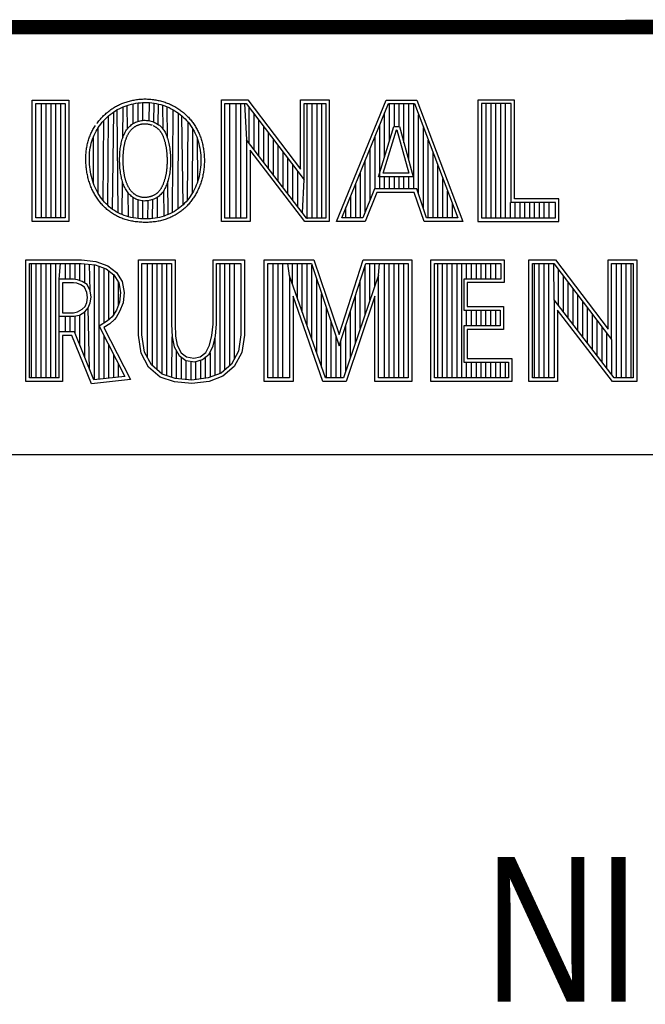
# Model space of a CAD drawing. Header units: inches. Extents: x 0 to 22, y 0 to 17.
# Tile 26 of 34: x 17.589 to 18.452, y 1.611 to 2.97. Entities that reach past the tile are written whole.
import ezdxf

# ---------------------------------------------------------------- set-up
doc = ezdxf.new("R2010")
doc.units = ezdxf.units.IN
doc.header["$LTSCALE"] = 1.21
doc.header["$MEASUREMENT"] = 0
doc.layers.get('0').update_dxf_attribs({"linetype": 'CONTINUOUS'})
doc.layers.add('NOTE', color=7, linetype='CONTINUOUS')
doc.styles.get("Standard").update_dxf_attribs({"font": 'txt', "width": 0.8})

msp = doc.modelspace()

# ---------------------------------------------------------------- linework, layer by layer
at = {"color": 2, "linetype": 'CONTINUOUS'}
for p, q in [((16.3737, 2.9596), (21.5037, 2.9596)), ((16.375, 2.96), (21.5, 2.96)), ((17.6059, 2.8591), (17.6565, 2.8591)), ((17.6059, 2.6915), (17.6059, 2.8591)), ((17.6108, 2.8542), (17.6516, 2.8542)), ((17.6108, 2.6964), (17.6108, 2.8542)), ((17.6187, 2.6964), (17.6187, 2.8542)), ((17.6254, 2.6964), (17.6254, 2.8542)), ((17.632, 2.6964), (17.632, 2.8542)), ((17.6387, 2.6964), (17.6387, 2.8542)), ((17.6454, 2.6964), (17.6454, 2.8542)), ((17.6516, 2.8542), (17.6516, 2.6964)), ((17.6565, 2.8591), (17.6565, 2.6915)), ((17.7429, 2.8534), (17.7459, 2.8541)), ((17.7455, 2.8267), (17.7455, 2.854)), ((17.7459, 2.8541), (17.749, 2.8546)), ((17.749, 2.8546), (17.7522, 2.8551)), ((17.7522, 2.8551), (17.7553, 2.8554)), ((17.7522, 2.8298), (17.7522, 2.8551)), ((17.7553, 2.8554), (17.7585, 2.8556)), ((17.7585, 2.8556), (17.7616, 2.8557)), ((17.7589, 2.8311), (17.7589, 2.8556)), ((17.7616, 2.8557), (17.7648, 2.8556)), ((17.7648, 2.8556), (17.768, 2.8555)), ((17.7676, 2.8306), (17.768, 2.8555)), ((17.768, 2.8555), (17.7711, 2.8552)), ((17.7711, 2.8552), (17.7742, 2.8548)), ((17.7739, 2.8287), (17.7742, 2.8548)), ((17.7742, 2.8548), (17.7773, 2.8542)), ((17.7773, 2.8542), (17.7804, 2.8536)), ((17.8673, 2.8592), (17.9039, 2.8592)), ((17.8673, 2.6915), (17.8673, 2.8592)), ((17.8721, 2.8543), (17.9015, 2.8543)), ((17.8721, 2.6963), (17.8721, 2.8543)), ((17.879, 2.6963), (17.879, 2.8543)), ((17.8874, 2.6963), (17.8874, 2.8543)), ((17.8941, 2.6963), (17.8941, 2.8543)), ((17.8991, 2.8543), (17.9019, 2.8042)), ((17.9015, 2.8543), (17.9813, 2.7492)), ((17.9039, 2.8592), (17.9764, 2.7636)), ((17.9764, 2.8592), (18.0162, 2.8592)), ((17.9764, 2.7636), (17.9764, 2.8592)), ((17.9813, 2.8543), (18.0114, 2.8543)), ((17.9813, 2.7492), (17.9813, 2.8543)), ((17.9858, 2.695), (17.9858, 2.8543)), ((17.9925, 2.6963), (17.9925, 2.8543)), ((17.9992, 2.6963), (17.9992, 2.8543)), ((18.0059, 2.6963), (18.0059, 2.8543)), ((18.0114, 2.8543), (18.0114, 2.6963)), ((18.0162, 2.8592), (18.0162, 2.6915)), ((18.0262, 2.6915), (18.0946, 2.8591)), ((18.0334, 2.6964), (18.0979, 2.8542)), ((18.0946, 2.8591), (18.1369, 2.8591)), ((18.0979, 2.8542), (18.1336, 2.8542)), ((18.0993, 2.803), (18.0993, 2.8542)), ((18.106, 2.8228), (18.106, 2.8542)), ((18.1127, 2.8228), (18.1127, 2.8542)), ((18.1193, 2.8002), (18.1193, 2.8542)), ((18.126, 2.7756), (18.126, 2.8542)), ((18.1327, 2.7364), (18.1327, 2.8542)), ((18.1336, 2.8542), (18.1935, 2.6964)), ((18.1369, 2.8591), (18.2005, 2.6915)), ((18.272, 2.8591), (18.2214, 2.8591)), ((18.2214, 2.8591), (18.2214, 2.6915)), ((18.2671, 2.8542), (18.2262, 2.8542)), ((18.2262, 2.8542), (18.2262, 2.6964)), ((18.2328, 2.6964), (18.2328, 2.8542)), ((18.2395, 2.6964), (18.2395, 2.8542)), ((18.2462, 2.6964), (18.2462, 2.8542)), ((18.2529, 2.6964), (18.2529, 2.8542)), ((18.2595, 2.6964), (18.2595, 2.8542)), ((18.2671, 2.7179), (18.2671, 2.8542)), ((18.272, 2.7227), (18.272, 2.8591)), ((17.7138, 2.8392), (17.7162, 2.841)), ((17.7162, 2.841), (17.7186, 2.8427)), ((17.717, 2.7082), (17.7186, 2.8427)), ((17.7186, 2.8427), (17.721, 2.8444)), ((17.721, 2.8444), (17.7235, 2.8459)), ((17.7235, 2.8459), (17.7261, 2.8472)), ((17.7246, 2.7036), (17.7235, 2.8459)), ((17.7261, 2.8472), (17.7287, 2.8485)), ((17.7287, 2.8485), (17.7314, 2.8497)), ((17.731, 2.807), (17.7314, 2.8497)), ((17.7314, 2.8497), (17.7342, 2.8508)), ((17.7342, 2.8508), (17.737, 2.8517)), ((17.737, 2.8517), (17.7399, 2.8526)), ((17.7374, 2.8193), (17.737, 2.8517)), ((17.7399, 2.8526), (17.7429, 2.8534)), ((17.7801, 2.8254), (17.7804, 2.8536)), ((17.7804, 2.8536), (17.7834, 2.8528)), ((17.7834, 2.8528), (17.7864, 2.8519)), ((17.7864, 2.8519), (17.7893, 2.8509)), ((17.7867, 2.8189), (17.7864, 2.8519)), ((17.7893, 2.8509), (17.7922, 2.8498)), ((17.7922, 2.8498), (17.795, 2.8486)), ((17.7927, 2.8065), (17.7922, 2.8498)), ((17.795, 2.8486), (17.7977, 2.8472)), ((17.7977, 2.8472), (17.8004, 2.8458)), ((17.7995, 2.7039), (17.8004, 2.8458)), ((17.8004, 2.8458), (17.8031, 2.8443)), ((17.8031, 2.8443), (17.8056, 2.8426)), ((17.8056, 2.8426), (17.8081, 2.8409)), ((17.8074, 2.7088), (17.8081, 2.8409)), ((17.8081, 2.8409), (17.8105, 2.839)), ((17.9057, 2.7992), (17.9057, 2.8487)), ((18.0926, 2.7814), (18.0926, 2.8414)), ((17.7008, 2.826), (17.7028, 2.8284)), ((17.7028, 2.8284), (17.7048, 2.8307)), ((17.704, 2.7203), (17.7048, 2.8307)), ((17.7048, 2.8307), (17.707, 2.833)), ((17.707, 2.833), (17.7092, 2.8351)), ((17.7092, 2.8351), (17.7114, 2.8372)), ((17.7102, 2.7138), (17.7114, 2.8372)), ((17.7114, 2.8372), (17.7138, 2.8392)), ((17.7446, 2.8261), (17.746, 2.827)), ((17.746, 2.827), (17.7474, 2.8278)), ((17.7474, 2.8278), (17.7488, 2.8285)), ((17.7488, 2.8285), (17.7503, 2.8291)), ((17.7503, 2.8291), (17.7519, 2.8297)), ((17.7519, 2.8297), (17.7535, 2.8301)), ((17.7535, 2.8301), (17.7551, 2.8305)), ((17.7551, 2.8305), (17.7567, 2.8308)), ((17.7567, 2.8308), (17.7584, 2.8311)), ((17.7584, 2.8311), (17.7601, 2.8312)), ((17.7601, 2.8312), (17.7618, 2.8312)), ((17.7618, 2.8312), (17.7636, 2.8311)), ((17.7636, 2.8311), (17.7653, 2.831)), ((17.7653, 2.831), (17.767, 2.8307)), ((17.767, 2.8307), (17.7686, 2.8304)), ((17.7686, 2.8304), (17.7703, 2.83)), ((17.7703, 2.83), (17.7719, 2.8295)), ((17.7719, 2.8295), (17.7734, 2.8289)), ((17.7734, 2.8289), (17.775, 2.8283)), ((17.775, 2.8283), (17.7764, 2.8276)), ((17.7764, 2.8276), (17.7778, 2.8268)), ((17.7778, 2.8268), (17.7792, 2.826)), ((17.8105, 2.839), (17.8128, 2.8371)), ((17.8128, 2.8371), (17.815, 2.8351)), ((17.8143, 2.7145), (17.8128, 2.8371)), ((17.815, 2.8351), (17.8171, 2.833)), ((17.8171, 2.833), (17.8192, 2.8308)), ((17.8192, 2.8308), (17.8211, 2.8285)), ((17.8203, 2.721), (17.8211, 2.8285)), ((17.8211, 2.8285), (17.823, 2.8262)), ((17.9124, 2.7905), (17.9124, 2.8399)), ((17.9191, 2.7818), (17.9191, 2.8311)), ((18.1394, 2.7295), (18.1394, 2.8389)), ((17.6915, 2.8108), (17.6928, 2.8135)), ((17.6928, 2.8135), (17.6942, 2.8161)), ((17.6942, 2.8161), (17.6957, 2.8186)), ((17.6957, 2.8186), (17.6973, 2.8211)), ((17.6971, 2.7301), (17.6973, 2.8211)), ((17.6973, 2.8211), (17.699, 2.8236)), ((17.699, 2.8236), (17.7008, 2.826)), ((17.7329, 2.8117), (17.7337, 2.8133)), ((17.7337, 2.8133), (17.7345, 2.8149)), ((17.7345, 2.8149), (17.7354, 2.8164)), ((17.7354, 2.8164), (17.7364, 2.8178)), ((17.7364, 2.8178), (17.7374, 2.8192)), ((17.7374, 2.8192), (17.7384, 2.8206)), ((17.7384, 2.8206), (17.7395, 2.8218)), ((17.7395, 2.8218), (17.7407, 2.823)), ((17.7407, 2.823), (17.742, 2.8241)), ((17.742, 2.8241), (17.7432, 2.8252)), ((17.7432, 2.8252), (17.7446, 2.8261)), ((17.7792, 2.826), (17.7805, 2.8251)), ((17.7805, 2.8251), (17.7817, 2.8242)), ((17.7817, 2.8242), (17.7829, 2.8232)), ((17.7829, 2.8232), (17.784, 2.8221)), ((17.784, 2.8221), (17.785, 2.821)), ((17.785, 2.821), (17.786, 2.8198)), ((17.786, 2.8198), (17.7869, 2.8186)), ((17.7869, 2.8186), (17.7878, 2.8173)), ((17.7878, 2.8173), (17.7886, 2.816)), ((17.7886, 2.816), (17.7894, 2.8146)), ((17.7894, 2.8146), (17.7901, 2.8132)), ((17.7901, 2.8132), (17.7908, 2.8116)), ((17.823, 2.8262), (17.8247, 2.8238)), ((17.8247, 2.8238), (17.8264, 2.8214)), ((17.8264, 2.8214), (17.8279, 2.8189)), ((17.8271, 2.7309), (17.8279, 2.8189)), ((17.8279, 2.8189), (17.8294, 2.8163)), ((17.8294, 2.8163), (17.8307, 2.8137)), ((17.8307, 2.8137), (17.8319, 2.811)), ((17.9258, 2.7731), (17.9258, 2.8223)), ((17.9324, 2.7645), (17.9324, 2.8135)), ((18.084, 2.7533), (18.1054, 2.8228)), ((18.086, 2.7364), (18.086, 2.825)), ((18.0905, 2.7581), (18.109, 2.8179)), ((18.1054, 2.8228), (18.1132, 2.8228)), ((18.109, 2.8179), (18.1095, 2.8179)), ((18.1095, 2.8179), (18.1258, 2.7581)), ((18.1132, 2.8228), (18.1321, 2.7533)), ((18.146, 2.7096), (18.146, 2.8213)), ((17.6868, 2.7964), (17.6876, 2.7995)), ((17.6876, 2.7995), (17.6884, 2.8024)), ((17.6884, 2.8024), (17.6893, 2.8053)), ((17.6893, 2.8053), (17.6904, 2.8081)), ((17.6904, 2.8081), (17.6915, 2.8108)), ((17.6905, 2.7441), (17.6904, 2.8081)), ((17.7286, 2.798), (17.729, 2.7998)), ((17.729, 2.7998), (17.7294, 2.8016)), ((17.7294, 2.8016), (17.7299, 2.8034)), ((17.7299, 2.8034), (17.7304, 2.8051)), ((17.7304, 2.8051), (17.7309, 2.8068)), ((17.7309, 2.8068), (17.7316, 2.8085)), ((17.7316, 2.8085), (17.7322, 2.8101)), ((17.7322, 2.8101), (17.7329, 2.8117)), ((17.7908, 2.8116), (17.7914, 2.8101)), ((17.7914, 2.8101), (17.7921, 2.8084)), ((17.7921, 2.8084), (17.7927, 2.8067)), ((17.7927, 2.8067), (17.7932, 2.8048)), ((17.7932, 2.8048), (17.7938, 2.8029)), ((17.7938, 2.8029), (17.7943, 2.801)), ((17.7943, 2.801), (17.7948, 2.799)), ((17.8319, 2.811), (17.8331, 2.8082)), ((17.8331, 2.8082), (17.8341, 2.8053)), ((17.8341, 2.8053), (17.835, 2.8024)), ((17.8347, 2.7475), (17.8341, 2.8053)), ((17.835, 2.8024), (17.8359, 2.7993)), ((17.9848, 2.6963), (17.9019, 2.8042)), ((17.9019, 2.8042), (17.9019, 2.6963)), ((17.9391, 2.7558), (17.9391, 2.8047)), ((18.0793, 2.7364), (18.0793, 2.8087)), ((18.1527, 2.6964), (18.1527, 2.8038)), ((17.6851, 2.7836), (17.6853, 2.7869)), ((17.6853, 2.7869), (17.6857, 2.7901)), ((17.6857, 2.7901), (17.6862, 2.7933)), ((17.6862, 2.7933), (17.6868, 2.7964)), ((17.727, 2.7857), (17.7272, 2.7879)), ((17.7272, 2.7879), (17.7274, 2.79)), ((17.7274, 2.79), (17.7276, 2.7921)), ((17.7276, 2.7921), (17.7279, 2.7941)), ((17.7279, 2.7941), (17.7282, 2.7961)), ((17.7282, 2.7961), (17.7286, 2.798)), ((17.7948, 2.799), (17.7952, 2.7969)), ((17.7952, 2.7969), (17.7956, 2.7947)), ((17.7956, 2.7947), (17.7959, 2.7925)), ((17.7959, 2.7925), (17.7962, 2.7903)), ((17.7962, 2.7903), (17.7964, 2.7881)), ((17.7964, 2.7881), (17.7966, 2.7858)), ((17.8359, 2.7993), (17.8366, 2.7961)), ((17.8366, 2.7961), (17.8373, 2.7929)), ((17.8373, 2.7929), (17.8378, 2.7896)), ((17.8378, 2.7896), (17.8382, 2.7863)), ((17.8382, 2.7863), (17.8386, 2.783)), ((17.9824, 2.6915), (17.9067, 2.7899)), ((17.9067, 2.7899), (17.9067, 2.6915)), ((17.9458, 2.7471), (17.9458, 2.7959)), ((17.9525, 2.7384), (17.9525, 2.7871)), ((18.0726, 2.7214), (18.0726, 2.7924)), ((18.1594, 2.6964), (18.1594, 2.7862)), ((17.6849, 2.7803), (17.6851, 2.7836)), ((17.6849, 2.7769), (17.6849, 2.7803)), ((17.6849, 2.7735), (17.6849, 2.7769)), ((17.6851, 2.7701), (17.6849, 2.7735)), ((17.7267, 2.7789), (17.7268, 2.7812)), ((17.7267, 2.7766), (17.7267, 2.7789)), ((17.7267, 2.7743), (17.7267, 2.7766)), ((17.7268, 2.772), (17.7267, 2.7743)), ((17.7268, 2.7812), (17.7269, 2.7835)), ((17.7269, 2.7835), (17.727, 2.7857)), ((17.7966, 2.7858), (17.7968, 2.7835)), ((17.7968, 2.7835), (17.7969, 2.7812)), ((17.7969, 2.7812), (17.797, 2.7789)), ((17.797, 2.7789), (17.797, 2.7765)), ((17.797, 2.7765), (17.797, 2.7742)), ((17.797, 2.7742), (17.797, 2.7719)), ((17.8386, 2.783), (17.8388, 2.7796)), ((17.8388, 2.7729), (17.8387, 2.7696)), ((17.8388, 2.7796), (17.8389, 2.7762)), ((17.8389, 2.7762), (17.8388, 2.7729)), ((17.9591, 2.7297), (17.9591, 2.7783)), ((18.0659, 2.7048), (18.0659, 2.776)), ((17.6854, 2.7668), (17.6851, 2.7701)), ((17.6859, 2.7634), (17.6854, 2.7668)), ((17.6864, 2.76), (17.6859, 2.7634)), ((17.687, 2.7567), (17.6864, 2.76)), ((17.7269, 2.7696), (17.7268, 2.772)), ((17.727, 2.7673), (17.7269, 2.7696)), ((17.7272, 2.765), (17.727, 2.7673)), ((17.7274, 2.7628), (17.7272, 2.765)), ((17.7277, 2.7606), (17.7274, 2.7628)), ((17.728, 2.7584), (17.7277, 2.7606)), ((17.7959, 2.7586), (17.7956, 2.7565)), ((17.7962, 2.7608), (17.7959, 2.7586)), ((17.7965, 2.7629), (17.7962, 2.7608)), ((17.7967, 2.7652), (17.7965, 2.7629)), ((17.7968, 2.7674), (17.7967, 2.7652)), ((17.7969, 2.7697), (17.7968, 2.7674)), ((17.797, 2.7719), (17.7969, 2.7697)), ((17.8376, 2.7598), (17.837, 2.7566)), ((17.8381, 2.763), (17.8376, 2.7598)), ((17.8385, 2.7663), (17.8381, 2.763)), ((17.8387, 2.7696), (17.8385, 2.7663)), ((17.9658, 2.7211), (17.9658, 2.7695)), ((17.9725, 2.7124), (17.9725, 2.7607)), ((18.0593, 2.6964), (18.0593, 2.7597)), ((18.1661, 2.6964), (18.1661, 2.7686)), ((17.6878, 2.7535), (17.687, 2.7567)), ((17.6886, 2.7503), (17.6878, 2.7535)), ((17.6895, 2.7471), (17.6886, 2.7503)), ((17.6905, 2.7441), (17.6895, 2.7471)), ((17.7283, 2.7563), (17.728, 2.7584)), ((17.7287, 2.7543), (17.7283, 2.7563)), ((17.7291, 2.7523), (17.7287, 2.7543)), ((17.7295, 2.7503), (17.7291, 2.7523)), ((17.73, 2.7485), (17.7295, 2.7503)), ((17.7306, 2.7466), (17.73, 2.7485)), ((17.7301, 2.701), (17.7305, 2.7469)), ((17.7311, 2.7449), (17.7306, 2.7466)), ((17.7926, 2.7451), (17.792, 2.7434)), ((17.7932, 2.7469), (17.7926, 2.7451)), ((17.7938, 2.7487), (17.7932, 2.7469)), ((17.7939, 2.7012), (17.7934, 2.7475)), ((17.7943, 2.7506), (17.7938, 2.7487)), ((17.7947, 2.7525), (17.7943, 2.7506)), ((17.7952, 2.7545), (17.7947, 2.7525)), ((17.7956, 2.7565), (17.7952, 2.7545)), ((17.8347, 2.7475), (17.8336, 2.7446)), ((17.8356, 2.7505), (17.8347, 2.7475)), ((17.8364, 2.7535), (17.8356, 2.7505)), ((17.837, 2.7566), (17.8364, 2.7535)), ((17.9792, 2.7037), (17.9813, 2.7492)), ((18.1321, 2.7533), (18.084, 2.7533)), ((18.1258, 2.7581), (18.0905, 2.7581)), ((18.0926, 2.7364), (18.0926, 2.7533)), ((18.0993, 2.7364), (18.0993, 2.7533)), ((18.106, 2.7364), (18.106, 2.7533)), ((18.1127, 2.7364), (18.1127, 2.7533)), ((18.1193, 2.7364), (18.1193, 2.7533)), ((18.126, 2.7364), (18.126, 2.7533)), ((18.1727, 2.6964), (18.1727, 2.751)), ((17.6917, 2.7411), (17.6905, 2.7441)), ((17.6929, 2.7383), (17.6917, 2.7411)), ((17.6942, 2.7355), (17.6929, 2.7383)), ((17.6956, 2.7327), (17.6942, 2.7355)), ((17.6971, 2.7301), (17.6956, 2.7327)), ((17.7318, 2.7431), (17.7311, 2.7449)), ((17.7324, 2.7414), (17.7318, 2.7431)), ((17.7331, 2.7398), (17.7324, 2.7414)), ((17.7339, 2.7382), (17.7331, 2.7398)), ((17.7347, 2.7366), (17.7339, 2.7382)), ((17.7355, 2.7351), (17.7347, 2.7366)), ((17.7365, 2.7337), (17.7355, 2.7351)), ((17.7374, 2.7323), (17.7365, 2.7337)), ((17.7385, 2.7309), (17.7374, 2.7323)), ((17.7867, 2.7326), (17.7857, 2.7312)), ((17.7876, 2.734), (17.7867, 2.7326)), ((17.7884, 2.7354), (17.7876, 2.734)), ((17.788, 2.6989), (17.7876, 2.734)), ((17.7892, 2.7369), (17.7884, 2.7354)), ((17.79, 2.7385), (17.7892, 2.7369)), ((17.7907, 2.7401), (17.79, 2.7385)), ((17.7914, 2.7417), (17.7907, 2.7401)), ((17.792, 2.7434), (17.7914, 2.7417)), ((17.8286, 2.7335), (17.8271, 2.7309)), ((17.83, 2.7362), (17.8286, 2.7335)), ((17.8313, 2.7389), (17.83, 2.7362)), ((17.8325, 2.7417), (17.8313, 2.7389)), ((17.8336, 2.7446), (17.8325, 2.7417)), ((18.0526, 2.6964), (18.0526, 2.7434)), ((18.0786, 2.7364), (18.0625, 2.6964)), ((18.0819, 2.7316), (18.0658, 2.6915)), ((18.137, 2.7364), (18.0786, 2.7364)), ((18.1335, 2.7316), (18.0819, 2.7316)), ((18.147, 2.6915), (18.1335, 2.7316)), ((18.1505, 2.6964), (18.137, 2.7364)), ((18.1794, 2.6964), (18.1794, 2.7334)), ((17.6987, 2.7275), (17.6971, 2.7301)), ((17.7003, 2.725), (17.6987, 2.7275)), ((17.7021, 2.7226), (17.7003, 2.725)), ((17.704, 2.7203), (17.7021, 2.7226)), ((17.706, 2.7181), (17.704, 2.7203)), ((17.708, 2.7159), (17.706, 2.7181)), ((17.7388, 2.698), (17.7384, 2.7309)), ((17.7396, 2.7296), (17.7385, 2.7309)), ((17.7408, 2.7283), (17.7396, 2.7296)), ((17.742, 2.7272), (17.7408, 2.7283)), ((17.7433, 2.7261), (17.742, 2.7272)), ((17.7446, 2.725), (17.7433, 2.7261)), ((17.746, 2.7241), (17.7446, 2.725)), ((17.7455, 2.6966), (17.7455, 2.7244)), ((17.7475, 2.7232), (17.746, 2.7241)), ((17.749, 2.7224), (17.7475, 2.7232)), ((17.7506, 2.7217), (17.749, 2.7224)), ((17.7522, 2.7212), (17.7506, 2.7217)), ((17.7538, 2.7207), (17.7522, 2.7212)), ((17.7522, 2.6956), (17.7522, 2.7212)), ((17.7555, 2.7203), (17.7538, 2.7207)), ((17.7572, 2.72), (17.7555, 2.7203)), ((17.7589, 2.7198), (17.7572, 2.72)), ((17.7606, 2.7197), (17.7589, 2.7198)), ((17.7589, 2.6952), (17.7589, 2.7198)), ((17.7624, 2.7198), (17.7606, 2.7197)), ((17.7641, 2.7199), (17.7624, 2.7198)), ((17.7658, 2.7201), (17.7641, 2.7199)), ((17.7655, 2.6952), (17.7659, 2.7201)), ((17.7675, 2.7204), (17.7658, 2.7201)), ((17.7692, 2.7208), (17.7675, 2.7204)), ((17.7709, 2.7213), (17.7692, 2.7208)), ((17.7725, 2.7218), (17.7709, 2.7213)), ((17.7722, 2.6956), (17.7725, 2.7218)), ((17.7741, 2.7224), (17.7725, 2.7218)), ((17.7756, 2.7231), (17.7741, 2.7224)), ((17.7771, 2.7238), (17.7756, 2.7231)), ((17.7785, 2.7246), (17.7771, 2.7238)), ((17.7798, 2.7255), (17.7785, 2.7246)), ((17.7789, 2.6966), (17.7792, 2.7251)), ((17.7811, 2.7265), (17.7798, 2.7255)), ((17.7824, 2.7276), (17.7811, 2.7265)), ((17.7835, 2.7287), (17.7824, 2.7276)), ((17.7846, 2.7299), (17.7835, 2.7287)), ((17.7857, 2.7312), (17.7846, 2.7299)), ((17.8184, 2.7188), (17.8164, 2.7166)), ((17.8203, 2.721), (17.8184, 2.7188)), ((17.8221, 2.7234), (17.8203, 2.721)), ((17.8239, 2.7258), (17.8221, 2.7234)), ((17.8255, 2.7283), (17.8239, 2.7258)), ((17.8271, 2.7309), (17.8255, 2.7283)), ((18.0459, 2.6964), (18.0459, 2.727)), ((18.2662, 2.6964), (18.2662, 2.7179)), ((18.3284, 2.7179), (18.2671, 2.7179)), ((18.3332, 2.7227), (18.272, 2.7227)), ((18.2729, 2.6964), (18.2729, 2.7179)), ((18.2796, 2.6964), (18.2796, 2.7179)), ((18.2862, 2.6964), (18.2862, 2.7179)), ((18.2929, 2.6964), (18.2929, 2.7179)), ((18.2996, 2.6964), (18.2996, 2.7179)), ((18.3063, 2.6964), (18.3063, 2.7179)), ((18.3129, 2.6964), (18.3129, 2.7179)), ((18.3196, 2.6964), (18.3196, 2.7179)), ((18.3284, 2.6964), (18.3284, 2.7179)), ((18.3332, 2.6915), (18.3332, 2.7227)), ((17.7102, 2.7138), (17.708, 2.7159)), ((17.7124, 2.7119), (17.7102, 2.7138)), ((17.7147, 2.71), (17.7124, 2.7119)), ((17.717, 2.7082), (17.7147, 2.71)), ((17.7195, 2.7066), (17.717, 2.7082)), ((17.722, 2.705), (17.7195, 2.7066)), ((17.7246, 2.7036), (17.722, 2.705)), ((17.8023, 2.7054), (17.7995, 2.7039)), ((17.8049, 2.707), (17.8023, 2.7054)), ((17.8074, 2.7088), (17.8049, 2.707)), ((17.8098, 2.7106), (17.8074, 2.7088)), ((17.8121, 2.7125), (17.8098, 2.7106)), ((17.8143, 2.7145), (17.8121, 2.7125)), ((17.8164, 2.7166), (17.8143, 2.7145)), ((18.0392, 2.6964), (18.0392, 2.7107)), ((18.1861, 2.6964), (18.1861, 2.7158)), ((17.6565, 2.6915), (17.6059, 2.6915)), ((17.6516, 2.6964), (17.6108, 2.6964)), ((17.7273, 2.7022), (17.7246, 2.7036)), ((17.7301, 2.701), (17.7273, 2.7022)), ((17.733, 2.6999), (17.7301, 2.701)), ((17.736, 2.6989), (17.733, 2.6999)), ((17.7391, 2.698), (17.736, 2.6989)), ((17.7423, 2.6972), (17.7391, 2.698)), ((17.7456, 2.6966), (17.7423, 2.6972)), ((17.7489, 2.696), (17.7456, 2.6966)), ((17.7523, 2.6956), (17.7489, 2.696)), ((17.7557, 2.6953), (17.7523, 2.6956)), ((17.7591, 2.6952), (17.7557, 2.6953)), ((17.7625, 2.6951), (17.7591, 2.6952)), ((17.7659, 2.6952), (17.7625, 2.6951)), ((17.7692, 2.6953), (17.7659, 2.6952)), ((17.7724, 2.6956), (17.7692, 2.6953)), ((17.7756, 2.6961), (17.7724, 2.6956)), ((17.7788, 2.6966), (17.7756, 2.6961)), ((17.7819, 2.6972), (17.7788, 2.6966)), ((17.785, 2.698), (17.7819, 2.6972)), ((17.788, 2.6989), (17.785, 2.698)), ((17.791, 2.7), (17.788, 2.6989)), ((17.7939, 2.7012), (17.791, 2.7)), ((17.7968, 2.7025), (17.7939, 2.7012)), ((17.7995, 2.7039), (17.7968, 2.7025)), ((17.9067, 2.6915), (17.8673, 2.6915)), ((17.9019, 2.6963), (17.8721, 2.6963)), ((18.0162, 2.6915), (17.9824, 2.6915)), ((18.0114, 2.6963), (17.9848, 2.6963)), ((18.0658, 2.6915), (18.0262, 2.6915)), ((18.0625, 2.6964), (18.0334, 2.6964)), ((18.2005, 2.6915), (18.147, 2.6915)), ((18.1935, 2.6964), (18.1505, 2.6964)), ((18.2214, 2.6915), (18.3332, 2.6915)), ((18.2262, 2.6964), (18.3284, 2.6964)), ((17.5973, 2.6384), (17.674, 2.6384)), ((17.5973, 2.4708), (17.5973, 2.6384)), ((17.674, 2.6384), (17.6938, 2.6364)), ((17.6938, 2.6364), (17.7106, 2.6305)), ((17.7527, 2.6384), (17.8033, 2.6384)), ((17.7527, 2.5345), (17.7527, 2.6384)), ((17.8033, 2.6384), (17.8033, 2.5499)), ((17.8557, 2.6384), (17.899, 2.6384)), ((17.8557, 2.5499), (17.8557, 2.6384)), ((17.899, 2.6384), (17.899, 2.5345)), ((17.9264, 2.6384), (17.9949, 2.6384)), ((17.9264, 2.4708), (17.9264, 2.6384)), ((17.9949, 2.6384), (18.0298, 2.5355)), ((18.0298, 2.5355), (18.0629, 2.6384)), ((18.0629, 2.6384), (18.1299, 2.6384)), ((18.1299, 2.6384), (18.1299, 2.4708)), ((18.1564, 2.6384), (18.2578, 2.6384)), ((18.1564, 2.4708), (18.1564, 2.6384)), ((18.2578, 2.6384), (18.2578, 2.6071)), ((18.2918, 2.6385), (18.3284, 2.6385)), ((18.2918, 2.4708), (18.2918, 2.6385)), ((18.3284, 2.6385), (18.401, 2.5429)), ((18.401, 2.6385), (18.4408, 2.6385)), ((18.401, 2.5429), (18.401, 2.6385)), ((18.4408, 2.6385), (18.4408, 2.4708)), ((17.6021, 2.6335), (17.6737, 2.6335)), ((17.6021, 2.4756), (17.6021, 2.6335)), ((17.6051, 2.4756), (17.6051, 2.6335)), ((17.6117, 2.4756), (17.6117, 2.6335)), ((17.6184, 2.4756), (17.6184, 2.6335)), ((17.6251, 2.4756), (17.6251, 2.6335)), ((17.6318, 2.4756), (17.6318, 2.6335)), ((17.6384, 2.4756), (17.6384, 2.6335)), ((17.643, 2.6118), (17.6451, 2.6335)), ((17.6518, 2.6118), (17.6518, 2.6335)), ((17.6585, 2.6118), (17.6585, 2.6335)), ((17.6651, 2.6115), (17.6651, 2.6335)), ((17.6718, 2.6098), (17.6718, 2.6335)), ((17.6737, 2.6335), (17.6928, 2.6316)), ((17.6785, 2.6065), (17.6785, 2.633)), ((17.6858, 2.5956), (17.6852, 2.6324)), ((17.6918, 2.4729), (17.6918, 2.6317)), ((17.6928, 2.6316), (17.7082, 2.6262)), ((17.6985, 2.4736), (17.6985, 2.6296)), ((17.7052, 2.5512), (17.7052, 2.6273)), ((17.7082, 2.6262), (17.7187, 2.6179)), ((17.7106, 2.6305), (17.7224, 2.6212)), ((17.7119, 2.5554), (17.7119, 2.6233)), ((17.7575, 2.6335), (17.7984, 2.6335)), ((17.7575, 2.5349), (17.7575, 2.6335)), ((17.7653, 2.5033), (17.7653, 2.6335)), ((17.7719, 2.4924), (17.7719, 2.6335)), ((17.7786, 2.4866), (17.7786, 2.6335)), ((17.7853, 2.4808), (17.7853, 2.6335)), ((17.792, 2.4787), (17.792, 2.6335)), ((17.7984, 2.6335), (17.7984, 2.5497)), ((17.8606, 2.6335), (17.8941, 2.6335)), ((17.8606, 2.5499), (17.8606, 2.6335)), ((17.8654, 2.4812), (17.8654, 2.6335)), ((17.8721, 2.4868), (17.8721, 2.6335)), ((17.8788, 2.4924), (17.8788, 2.6335)), ((17.8854, 2.5024), (17.8854, 2.6335)), ((17.8941, 2.6335), (17.8941, 2.5349)), ((17.9313, 2.6335), (17.9914, 2.6335)), ((17.9313, 2.4756), (17.9313, 2.6335)), ((17.9388, 2.4756), (17.9388, 2.6335)), ((17.9455, 2.4756), (17.9455, 2.6335)), ((17.9522, 2.4756), (17.9522, 2.6335)), ((17.9613, 2.6167), (17.9589, 2.6335)), ((17.9655, 2.6046), (17.9655, 2.6335)), ((17.9722, 2.5856), (17.9722, 2.6335)), ((17.9789, 2.5666), (17.9789, 2.6335)), ((17.9856, 2.5475), (17.9856, 2.6335)), ((17.9914, 2.6335), (18.03, 2.52)), ((17.9922, 2.5285), (17.9922, 2.6311)), ((18.03, 2.52), (18.0664, 2.6335)), ((18.0657, 2.5634), (18.0657, 2.6311)), ((18.0664, 2.6335), (18.1251, 2.6335)), ((18.0723, 2.5831), (18.0723, 2.6335)), ((18.079, 2.6028), (18.079, 2.6335)), ((18.084, 2.6176), (18.0857, 2.6335)), ((18.0924, 2.4756), (18.0924, 2.6335)), ((18.099, 2.4756), (18.099, 2.6335)), ((18.1057, 2.4756), (18.1057, 2.6335)), ((18.1124, 2.4756), (18.1124, 2.6335)), ((18.1191, 2.4756), (18.1191, 2.6335)), ((18.1251, 2.6335), (18.1251, 2.4756)), ((18.1612, 2.6335), (18.253, 2.6335)), ((18.1612, 2.4756), (18.1612, 2.6335)), ((18.1658, 2.4756), (18.1658, 2.6335)), ((18.1725, 2.4756), (18.1725, 2.6335)), ((18.1791, 2.4756), (18.1791, 2.6335)), ((18.1858, 2.4756), (18.1858, 2.6335)), ((18.1925, 2.4756), (18.1925, 2.6335)), ((18.1992, 2.4756), (18.1992, 2.6335)), ((18.2058, 2.6119), (18.2058, 2.6335)), ((18.2125, 2.6119), (18.2125, 2.6335)), ((18.2192, 2.6119), (18.2192, 2.6335)), ((18.2259, 2.6119), (18.2259, 2.6335)), ((18.2325, 2.6119), (18.2325, 2.6335)), ((18.2392, 2.6119), (18.2392, 2.6335)), ((18.2459, 2.6119), (18.2459, 2.6335)), ((18.253, 2.6335), (18.253, 2.6119)), ((18.2967, 2.6336), (18.326, 2.6336)), ((18.2967, 2.4756), (18.2967, 2.6336)), ((18.2993, 2.4756), (18.2993, 2.6336)), ((18.306, 2.4756), (18.306, 2.6336)), ((18.3127, 2.4756), (18.3127, 2.6336)), ((18.3193, 2.4756), (18.3193, 2.6336)), ((18.326, 2.6336), (18.4058, 2.5284)), ((18.3264, 2.5834), (18.326, 2.6336)), ((18.3327, 2.5753), (18.3327, 2.6248)), ((18.4058, 2.6336), (18.4359, 2.6336)), ((18.4058, 2.5284), (18.4058, 2.6336)), ((18.4128, 2.4756), (18.4128, 2.6336)), ((18.4195, 2.4756), (18.4195, 2.6336)), ((18.4261, 2.4756), (18.4261, 2.6336)), ((18.4328, 2.4756), (18.4328, 2.6336)), ((18.4359, 2.6336), (18.4359, 2.4756)), ((17.6628, 2.6118), (17.643, 2.6118)), ((17.643, 2.4756), (17.643, 2.6118)), ((17.6684, 2.6111), (17.6628, 2.6118)), ((17.6751, 2.6086), (17.6684, 2.6111)), ((17.7185, 2.5619), (17.7185, 2.618)), ((17.7187, 2.6179), (17.7256, 2.607)), ((17.7224, 2.6212), (17.7302, 2.6088)), ((18.0108, 2.4756), (17.9613, 2.6167)), ((17.9613, 2.6167), (17.9613, 2.4756)), ((17.9989, 2.5095), (17.9989, 2.6115)), ((18.084, 2.6176), (18.0359, 2.4756)), ((18.059, 2.5437), (18.059, 2.6104)), ((18.084, 2.4756), (18.084, 2.6176)), ((18.253, 2.6119), (18.2018, 2.6119)), ((18.2018, 2.6119), (18.2018, 2.5692)), ((18.3394, 2.5667), (18.3394, 2.6161)), ((17.6628, 2.6069), (17.6479, 2.6069)), ((17.6479, 2.6069), (17.6479, 2.5656)), ((17.6678, 2.6063), (17.6628, 2.6069)), ((17.6733, 2.6041), (17.6678, 2.6063)), ((17.678, 2.601), (17.6733, 2.6041)), ((17.6818, 2.6043), (17.6751, 2.6086)), ((17.6814, 2.5936), (17.678, 2.601)), ((17.6858, 2.5956), (17.6818, 2.6043)), ((17.6872, 2.5871), (17.6858, 2.5956)), ((17.7252, 2.5765), (17.7252, 2.6075)), ((17.7256, 2.607), (17.7281, 2.5934)), ((17.7302, 2.6088), (17.733, 2.5936)), ((18.2578, 2.6071), (18.2066, 2.6071)), ((18.2066, 2.6071), (18.2066, 2.574)), ((18.346, 2.558), (18.346, 2.6073)), ((18.3527, 2.5493), (18.3527, 2.5985)), ((17.6823, 2.5864), (17.6814, 2.5936)), ((17.6814, 2.5799), (17.6823, 2.5864)), ((17.6862, 2.5792), (17.6872, 2.5871)), ((17.7281, 2.5934), (17.7266, 2.5801)), ((17.733, 2.5936), (17.7314, 2.579)), ((18.0073, 2.4708), (17.9662, 2.5882)), ((17.9662, 2.5882), (17.9662, 2.4708)), ((18.0056, 2.4904), (18.0056, 2.5918)), ((18.0792, 2.5882), (18.0394, 2.4708)), ((18.0523, 2.524), (18.0523, 2.5896)), ((18.0792, 2.4708), (18.0792, 2.5882)), ((18.4094, 2.4756), (18.3264, 2.5834)), ((18.3264, 2.5834), (18.3264, 2.4756)), ((18.3594, 2.5406), (18.3594, 2.5897)), ((17.6687, 2.5666), (17.6752, 2.5703)), ((17.6752, 2.5703), (17.6789, 2.5743)), ((17.6788, 2.567), (17.6834, 2.5723)), ((17.6789, 2.5743), (17.6814, 2.5799)), ((17.6834, 2.5723), (17.6862, 2.5792)), ((17.6852, 2.4873), (17.6834, 2.5723)), ((17.7224, 2.5693), (17.7164, 2.5599)), ((17.7266, 2.5801), (17.7224, 2.5693)), ((17.7314, 2.579), (17.7267, 2.5672)), ((18.0123, 2.4756), (18.0123, 2.5722)), ((18.0456, 2.5042), (18.0456, 2.5688)), ((18.2018, 2.5692), (18.252, 2.5692)), ((18.2058, 2.5474), (18.2058, 2.5692)), ((18.2066, 2.574), (18.2569, 2.574)), ((18.2125, 2.5474), (18.2125, 2.5692)), ((18.2192, 2.5474), (18.2192, 2.5692)), ((18.2259, 2.5474), (18.2259, 2.5692)), ((18.2325, 2.5474), (18.2325, 2.5692)), ((18.2392, 2.5474), (18.2392, 2.5692)), ((18.2459, 2.5474), (18.2459, 2.5692)), ((18.252, 2.5692), (18.252, 2.5474)), ((18.2569, 2.574), (18.2569, 2.5425)), ((18.407, 2.4708), (18.3313, 2.5692)), ((18.3313, 2.5692), (18.3313, 2.4708)), ((18.3661, 2.5319), (18.3661, 2.5809)), ((18.3727, 2.5233), (18.3727, 2.5721)), ((17.643, 2.5608), (17.6635, 2.5608)), ((17.6479, 2.5656), (17.6628, 2.5656)), ((17.6518, 2.5391), (17.6518, 2.5608)), ((17.6585, 2.5391), (17.6585, 2.5608)), ((17.6628, 2.5656), (17.6687, 2.5666)), ((17.6635, 2.5608), (17.6711, 2.5623)), ((17.6651, 2.5368), (17.6651, 2.5608)), ((17.6711, 2.5623), (17.6788, 2.567)), ((17.6718, 2.5203), (17.6718, 2.5625)), ((17.6785, 2.5038), (17.6785, 2.5667)), ((17.7164, 2.5599), (17.7101, 2.5543)), ((17.7196, 2.5563), (17.7131, 2.5504)), ((17.7221, 2.5588), (17.7196, 2.5563)), ((17.7267, 2.5672), (17.7221, 2.5588)), ((18.3794, 2.5146), (18.3794, 2.5633)), ((17.7101, 2.5543), (17.6983, 2.5469)), ((17.6983, 2.5469), (17.7341, 2.4775)), ((17.7131, 2.5504), (17.7047, 2.5451)), ((17.7047, 2.5451), (17.7417, 2.4734)), ((17.7984, 2.5497), (17.7992, 2.5322)), ((17.8033, 2.5499), (17.804, 2.5331)), ((17.8542, 2.5342), (17.8557, 2.5499)), ((17.8591, 2.5337), (17.8606, 2.5499)), ((18.0189, 2.4756), (18.0189, 2.5525)), ((18.039, 2.4845), (18.039, 2.548)), ((18.252, 2.5474), (18.2018, 2.5474)), ((18.2018, 2.5474), (18.2018, 2.4973)), ((18.2569, 2.5425), (18.2066, 2.5425)), ((18.2066, 2.5425), (18.2066, 2.5022)), ((18.3861, 2.5059), (18.3861, 2.5545)), ((18.3928, 2.4972), (18.3928, 2.5457)), ((17.6642, 2.5391), (17.643, 2.5391)), ((17.6609, 2.5343), (17.6479, 2.5343)), ((17.6479, 2.5343), (17.6479, 2.4708)), ((17.6879, 2.4675), (17.6609, 2.5343)), ((17.6911, 2.4728), (17.6642, 2.5391)), ((17.7052, 2.4743), (17.7052, 2.5336)), ((17.7563, 2.5096), (17.7527, 2.5345)), ((17.761, 2.5112), (17.7575, 2.5349)), ((17.7986, 2.4765), (17.7992, 2.5322)), ((17.7992, 2.5322), (17.8019, 2.5183)), ((17.804, 2.5331), (17.8062, 2.5206)), ((17.8509, 2.521), (17.8542, 2.5342)), ((17.8557, 2.5198), (17.8591, 2.5337)), ((17.8587, 2.4792), (17.8587, 2.5323)), ((17.8941, 2.5349), (17.8906, 2.5123)), ((17.899, 2.5345), (17.8953, 2.5107)), ((18.0256, 2.4756), (18.0256, 2.5329)), ((18.3994, 2.4886), (18.3994, 2.5369)), ((18.4061, 2.4799), (18.4061, 2.5281)), ((17.7119, 2.4751), (17.7119, 2.5206)), ((17.8019, 2.5183), (17.8087, 2.5066)), ((17.8062, 2.5206), (17.8117, 2.5104)), ((17.8458, 2.5107), (17.8509, 2.521)), ((17.8502, 2.5085), (17.8557, 2.5198)), ((18.0323, 2.4756), (18.0323, 2.5272)), ((17.7185, 2.4758), (17.7185, 2.5077)), ((17.7666, 2.4906), (17.7563, 2.5096)), ((17.7705, 2.4937), (17.761, 2.5112)), ((17.8053, 2.4742), (17.8053, 2.5124)), ((17.8087, 2.5066), (17.8182, 2.4997)), ((17.8117, 2.5104), (17.819, 2.5045)), ((17.812, 2.474), (17.812, 2.5042)), ((17.819, 2.5045), (17.8293, 2.5027)), ((17.8293, 2.5027), (17.8381, 2.5049)), ((17.8305, 2.4979), (17.8411, 2.501)), ((17.8381, 2.5049), (17.8458, 2.5107)), ((17.8411, 2.501), (17.8502, 2.5085)), ((17.8454, 2.4751), (17.8454, 2.5046)), ((17.8521, 2.4767), (17.8521, 2.5101)), ((17.8906, 2.5123), (17.8812, 2.4944)), ((17.8953, 2.5107), (17.885, 2.4913)), ((18.2066, 2.5022), (18.2683, 2.5022)), ((18.2683, 2.5022), (18.2683, 2.4708)), ((17.7252, 2.4765), (17.7252, 2.4947)), ((17.7827, 2.4766), (17.7666, 2.4906)), ((17.7852, 2.4809), (17.7705, 2.4937)), ((17.8182, 2.4997), (17.8305, 2.4979)), ((17.8187, 2.4734), (17.8187, 2.4994)), ((17.8253, 2.4726), (17.8253, 2.4987)), ((17.832, 2.4734), (17.832, 2.4977)), ((17.8387, 2.4742), (17.8387, 2.499)), ((17.8812, 2.4944), (17.8668, 2.4823)), ((17.885, 2.4913), (17.8693, 2.4781)), ((18.2018, 2.4973), (18.2635, 2.4973)), ((18.2058, 2.4756), (18.2058, 2.4973)), ((18.2125, 2.4756), (18.2125, 2.4973)), ((18.2192, 2.4756), (18.2192, 2.4973)), ((18.2259, 2.4756), (18.2259, 2.4973)), ((18.2325, 2.4756), (18.2325, 2.4973)), ((18.2392, 2.4756), (18.2392, 2.4973)), ((18.2459, 2.4756), (18.2459, 2.4973)), ((18.2526, 2.4756), (18.2526, 2.4973)), ((18.2593, 2.4756), (18.2593, 2.4973)), ((18.2635, 2.4973), (18.2635, 2.4756)), ((17.643, 2.4756), (17.6021, 2.4756)), ((17.7417, 2.4734), (17.6879, 2.4675)), ((17.7341, 2.4775), (17.6911, 2.4728)), ((17.8025, 2.47), (17.7827, 2.4766)), ((17.8035, 2.4748), (17.7852, 2.4809)), ((17.8263, 2.4727), (17.8035, 2.4748)), ((17.849, 2.4755), (17.8263, 2.4727)), ((17.8668, 2.4823), (17.849, 2.4755)), ((17.8693, 2.4781), (17.8502, 2.4708)), ((17.9613, 2.4756), (17.9313, 2.4756)), ((18.0359, 2.4756), (18.0108, 2.4756)), ((18.1251, 2.4756), (18.084, 2.4756)), ((18.2635, 2.4756), (18.1612, 2.4756)), ((18.3264, 2.4756), (18.2967, 2.4756)), ((18.4359, 2.4756), (18.4094, 2.4756)), ((17.6479, 2.4708), (17.5973, 2.4708)), ((17.8264, 2.4678), (17.8025, 2.47)), ((17.8502, 2.4708), (17.8264, 2.4678)), ((17.9662, 2.4708), (17.9264, 2.4708)), ((18.0394, 2.4708), (18.0073, 2.4708)), ((18.1299, 2.4708), (18.0792, 2.4708)), ((18.2683, 2.4708), (18.1564, 2.4708)), ((18.3313, 2.4708), (18.2918, 2.4708)), ((18.4408, 2.4708), (18.407, 2.4708)), ((16.7288, 2.37), (21.5, 2.37))]:
    msp.add_line(p, q, dxfattribs=at)
at = {"color": 7, "linetype": 'CONTINUOUS', "const_width": 0.02}
msp.add_lwpolyline([(13.6, 2.9595), (21.5, 2.96)], dxfattribs=at)
at = {"color": 2, "linetype": 'CONTINUOUS'}
for points, knots in [([(17.6951, 2.8265), (17.6957, 2.8273), (17.697, 2.829), (17.6991, 2.8316), (17.7012, 2.834), (17.7035, 2.8364), (17.7058, 2.8387), (17.7082, 2.8409), (17.7107, 2.8429), (17.7132, 2.8449), (17.7158, 2.8468), (17.7184, 2.8485), (17.7211, 2.8501), (17.7239, 2.8516), (17.7267, 2.8529), (17.7295, 2.8542), (17.7325, 2.8554), (17.7355, 2.8564), (17.7386, 2.8573), (17.7418, 2.8581), (17.745, 2.8589), (17.7483, 2.8594), (17.7516, 2.8599), (17.7549, 2.8603), (17.7583, 2.8605), (17.7616, 2.8606), (17.765, 2.8605), (17.7683, 2.8603), (17.7716, 2.86), (17.7749, 2.8596), (17.7782, 2.859), (17.7815, 2.8583), (17.7847, 2.8575), (17.7878, 2.8566), (17.791, 2.8555), (17.794, 2.8543), (17.797, 2.853), (17.7999, 2.8516), (17.8028, 2.8501), (17.8056, 2.8484), (17.8083, 2.8467), (17.811, 2.8448), (17.8135, 2.8428), (17.816, 2.8408), (17.8183, 2.8386), (17.8206, 2.8364), (17.8228, 2.8341), (17.8249, 2.8317), (17.8268, 2.8292), (17.8287, 2.8266), (17.8305, 2.824), (17.8321, 2.8214), (17.8337, 2.8186), (17.8351, 2.8158), (17.8364, 2.8129), (17.8376, 2.8099), (17.8387, 2.8069), (17.8397, 2.8037), (17.8406, 2.8005), (17.8414, 2.7972), (17.8421, 2.7938), (17.8426, 2.7903), (17.8431, 2.7868), (17.8434, 2.7833), (17.8436, 2.7798), (17.8437, 2.7763), (17.8437, 2.7728), (17.8436, 2.7693), (17.8433, 2.7658), (17.8429, 2.7624), (17.8424, 2.759), (17.8418, 2.7557), (17.8411, 2.7524), (17.8403, 2.7492), (17.8393, 2.746), (17.8382, 2.7429), (17.837, 2.7399), (17.8357, 2.7369), (17.8344, 2.734), (17.8329, 2.7312), (17.8313, 2.7284), (17.8296, 2.7257), (17.8279, 2.723), (17.826, 2.7205), (17.8241, 2.718), (17.8221, 2.7155), (17.8199, 2.7132), (17.8177, 2.711), (17.8153, 2.7088), (17.8128, 2.7067), (17.8102, 2.7048), (17.8075, 2.7029), (17.8047, 2.7012), (17.8018, 2.6996), (17.7989, 2.6981), (17.7958, 2.6967), (17.7927, 2.6954), (17.7895, 2.6943), (17.7863, 2.6933), (17.783, 2.6925), (17.7797, 2.6918), (17.7764, 2.6912), (17.773, 2.6908), (17.7695, 2.6905), (17.766, 2.6903), (17.7625, 2.6902), (17.759, 2.6903), (17.7554, 2.6905), (17.7518, 2.6908), (17.7483, 2.6912), (17.7447, 2.6918), (17.7413, 2.6924), (17.7379, 2.6933), (17.7345, 2.6942), (17.7313, 2.6953), (17.7282, 2.6965), (17.7252, 2.6978), (17.7223, 2.6992), (17.7195, 2.7008), (17.7168, 2.7025), (17.7142, 2.7043), (17.7117, 2.7062), (17.7092, 2.7082), (17.7069, 2.7103), (17.7046, 2.7125), (17.7024, 2.7148), (17.7003, 2.7172), (17.6983, 2.7197), (17.6964, 2.7222), (17.6946, 2.7249), (17.6929, 2.7276), (17.6913, 2.7304), (17.6898, 2.7333), (17.6884, 2.7363), (17.6871, 2.7393), (17.6859, 2.7425), (17.6849, 2.7457), (17.6839, 2.749), (17.683, 2.7523), (17.6822, 2.7557), (17.6816, 2.7592), (17.681, 2.7627), (17.6806, 2.7662), (17.6803, 2.7698), (17.6801, 2.7733), (17.68, 2.7769), (17.68, 2.7804), (17.6802, 2.7839), (17.6805, 2.7874), (17.6809, 2.7908), (17.6814, 2.7941), (17.6821, 2.7974), (17.6828, 2.8007), (17.6837, 2.8038), (17.6847, 2.8069), (17.6858, 2.8099), (17.6871, 2.8128), (17.6884, 2.8157), (17.6899, 2.8185), (17.6915, 2.8212), (17.6926, 2.823), (17.6932, 2.8238)], [0, 0, 0, 0, 0.006131, 0.012311, 0.018522, 0.024745, 0.030965, 0.03716, 0.043317, 0.049414, 0.055442, 0.061419, 0.067359, 0.073285, 0.079217, 0.085174, 0.091176, 0.097243, 0.103389, 0.109608, 0.115887, 0.122209, 0.128566, 0.134948, 0.141339, 0.14773, 0.154108, 0.160476, 0.166834, 0.173176, 0.179505, 0.185815, 0.192108, 0.198383, 0.204637, 0.210869, 0.217084, 0.223277, 0.229454, 0.235614, 0.241758, 0.24789, 0.254011, 0.260117, 0.266209, 0.272286, 0.278348, 0.284387, 0.290405, 0.296402, 0.302372, 0.308334, 0.314302, 0.320295, 0.326333, 0.332435, 0.338618, 0.344901, 0.351292, 0.357785, 0.364362, 0.370998, 0.377683, 0.38439, 0.391105, 0.397807, 0.40448, 0.411115, 0.417715, 0.424271, 0.430775, 0.437234, 0.443635, 0.44998, 0.456268, 0.462503, 0.468694, 0.474845, 0.480961, 0.487049, 0.493113, 0.499152, 0.505181, 0.511193, 0.517204, 0.52321, 0.529234, 0.535275, 0.541351, 0.547471, 0.553651, 0.559883, 0.566166, 0.572487, 0.578838, 0.585211, 0.591602, 0.597998, 0.604394, 0.610804, 0.617234, 0.623698, 0.63021, 0.63677, 0.643394, 0.650087, 0.656849, 0.663662, 0.670495, 0.67732, 0.684112, 0.690846, 0.697496, 0.704042, 0.710462, 0.716774, 0.722995, 0.729145, 0.735239, 0.741293, 0.747323, 0.753343, 0.759363, 0.765391, 0.771423, 0.777463, 0.783519, 0.789584, 0.795666, 0.801763, 0.807882, 0.814029, 0.820215, 0.826447, 0.832735, 0.839087, 0.845514, 0.852019, 0.858606, 0.865266, 0.871979, 0.878728, 0.885504, 0.892282, 0.899051, 0.905795, 0.912502, 0.91916, 0.925765, 0.932311, 0.938789, 0.945193, 0.951515, 0.957749, 0.963896, 0.969976, 0.976002, 0.981997, 0.987983, 0.993978, 1, 1, 1, 1]), ([(17.773, 2.8238), (17.7734, 2.8237), (17.7742, 2.8233), (17.7754, 2.8226), (17.7765, 2.8219), (17.7776, 2.8212), (17.7786, 2.8204), (17.7796, 2.8196), (17.7805, 2.8187), (17.7814, 2.8178), (17.7822, 2.8168), (17.783, 2.8158), (17.7837, 2.8147), (17.7844, 2.8136), (17.7851, 2.8124), (17.7857, 2.8111), (17.7864, 2.8097), (17.7869, 2.8083), (17.7875, 2.8067), (17.7881, 2.8051), (17.7886, 2.8034), (17.7891, 2.8017), (17.7896, 2.7998), (17.79, 2.7979), (17.7904, 2.7959), (17.7908, 2.7939), (17.7911, 2.7918), (17.7914, 2.7897), (17.7916, 2.7876), (17.7918, 2.7854), (17.792, 2.7832), (17.7921, 2.781), (17.7922, 2.7787), (17.7922, 2.7765), (17.7922, 2.7743), (17.7922, 2.7721), (17.7921, 2.7699), (17.792, 2.7677), (17.7918, 2.7656), (17.7916, 2.7634), (17.7914, 2.7614), (17.7911, 2.7594), (17.7908, 2.7574), (17.7904, 2.7555), (17.79, 2.7536), (17.7896, 2.7518), (17.7891, 2.7501), (17.7886, 2.7484), (17.788, 2.7467), (17.7875, 2.7451), (17.7869, 2.7435), (17.7863, 2.742), (17.7856, 2.7406), (17.7849, 2.7392), (17.7842, 2.7378), (17.7835, 2.7365), (17.7827, 2.7353), (17.7818, 2.7342), (17.781, 2.7331), (17.7801, 2.7321), (17.7791, 2.7312), (17.7781, 2.7303), (17.777, 2.7295), (17.7759, 2.7288), (17.7748, 2.7281), (17.7735, 2.7274), (17.7722, 2.7269), (17.7709, 2.7263), (17.7695, 2.7259), (17.768, 2.7255), (17.7666, 2.7252), (17.7651, 2.7249), (17.7636, 2.7247), (17.7622, 2.7246), (17.7607, 2.7246), (17.7593, 2.7247), (17.7578, 2.7248), (17.7564, 2.725), (17.7551, 2.7254), (17.7537, 2.7258), (17.7524, 2.7262), (17.7511, 2.7268), (17.7498, 2.7274), (17.7486, 2.7282), (17.7475, 2.729), (17.7463, 2.7298), (17.7452, 2.7308), (17.7442, 2.7318), (17.7432, 2.7328), (17.7422, 2.7339), (17.7413, 2.7351), (17.7405, 2.7363), (17.7397, 2.7376), (17.7389, 2.739), (17.7382, 2.7404), (17.7375, 2.7418), (17.7369, 2.7433), (17.7363, 2.7448), (17.7357, 2.7464), (17.7352, 2.7481), (17.7347, 2.7498), (17.7342, 2.7515), (17.7338, 2.7533), (17.7334, 2.7552), (17.7331, 2.7572), (17.7328, 2.7592), (17.7325, 2.7612), (17.7322, 2.7633), (17.732, 2.7655), (17.7318, 2.7677), (17.7317, 2.7699), (17.7316, 2.7721), (17.7315, 2.7744), (17.7315, 2.7766), (17.7315, 2.7788), (17.7316, 2.781), (17.7317, 2.7832), (17.7318, 2.7853), (17.732, 2.7874), (17.7322, 2.7895), (17.7324, 2.7914), (17.7327, 2.7934), (17.733, 2.7952), (17.7333, 2.797), (17.7337, 2.7988), (17.7341, 2.8004), (17.7345, 2.8021), (17.735, 2.8037), (17.7355, 2.8052), (17.7361, 2.8067), (17.7367, 2.8082), (17.7373, 2.8097), (17.738, 2.8111), (17.7388, 2.8125), (17.7395, 2.8138), (17.7404, 2.8151), (17.7412, 2.8163), (17.7421, 2.8175), (17.7431, 2.8185), (17.7441, 2.8195), (17.7451, 2.8204), (17.7462, 2.8213), (17.7473, 2.8221), (17.7484, 2.8228), (17.7496, 2.8235), (17.7508, 2.8241), (17.7521, 2.8246), (17.7534, 2.8251), (17.7547, 2.8255), (17.7561, 2.8258), (17.7575, 2.8261), (17.7589, 2.8262), (17.7603, 2.8263), (17.7618, 2.8264), (17.7632, 2.8263), (17.7647, 2.8262), (17.7661, 2.8259), (17.7676, 2.8256), (17.769, 2.8253), (17.7703, 2.8249), (17.7713, 2.8246), (17.7717, 2.8244)], [0, 0, 0, 0, 0.005205, 0.010301, 0.015317, 0.020264, 0.025147, 0.029993, 0.034814, 0.03962, 0.044431, 0.049285, 0.054218, 0.059275, 0.064493, 0.069905, 0.075551, 0.081469, 0.08767, 0.094153, 0.100901, 0.107892, 0.115113, 0.122544, 0.130165, 0.137963, 0.145914, 0.154014, 0.162225, 0.170537, 0.178924, 0.187353, 0.19582, 0.204283, 0.21273, 0.221135, 0.229471, 0.237732, 0.245879, 0.253908, 0.261788, 0.269507, 0.277051, 0.284422, 0.291622, 0.298666, 0.305557, 0.31231, 0.318924, 0.325398, 0.331748, 0.33796, 0.344036, 0.349961, 0.355743, 0.36137, 0.366856, 0.372198, 0.377411, 0.382525, 0.387572, 0.392587, 0.397609, 0.402674, 0.40782, 0.413067, 0.418456, 0.423959, 0.429543, 0.435185, 0.440861, 0.446532, 0.452182, 0.457782, 0.463317, 0.468791, 0.474218, 0.479601, 0.484946, 0.490278, 0.495591, 0.500909, 0.506231, 0.511577, 0.516941, 0.522349, 0.527788, 0.533263, 0.53878, 0.544339, 0.549949, 0.555611, 0.561357, 0.567182, 0.57311, 0.579137, 0.58529, 0.591566, 0.597981, 0.604531, 0.611244, 0.618124, 0.625184, 0.632436, 0.639892, 0.647562, 0.65545, 0.66353, 0.671769, 0.680119, 0.68856, 0.697052, 0.705554, 0.714038, 0.722464, 0.730805, 0.73905, 0.747163, 0.755126, 0.762912, 0.770495, 0.777854, 0.784979, 0.791879, 0.79859, 0.805133, 0.811526, 0.817813, 0.824015, 0.830162, 0.836274, 0.842341, 0.84835, 0.854289, 0.860138, 0.865885, 0.871529, 0.87705, 0.882456, 0.887765, 0.892999, 0.898175, 0.903319, 0.908447, 0.913587, 0.918756, 0.923962, 0.929209, 0.934501, 0.939823, 0.945179, 0.950577, 0.956002, 0.961472, 0.966983, 0.972522, 0.978068, 0.983612, 0.98913, 0.994598, 1, 1, 1, 1])]:
    msp.add_open_spline(points, degree=3, knots=knots, dxfattribs=at)

# ---------------------------------------------------------------- texts
at = {"layer": 'NOTE', "color": 7, "linetype": 'CONTINUOUS', "insert": (18.9387, 1.8146), "char_height": 0.2, "width": 1.92, "attachment_point": 2, "line_spacing_factor": 0.9}
msp.add_mtext('NI 9218 LEMO', dxfattribs=at)

doc.saveas('drawing.dxf')
